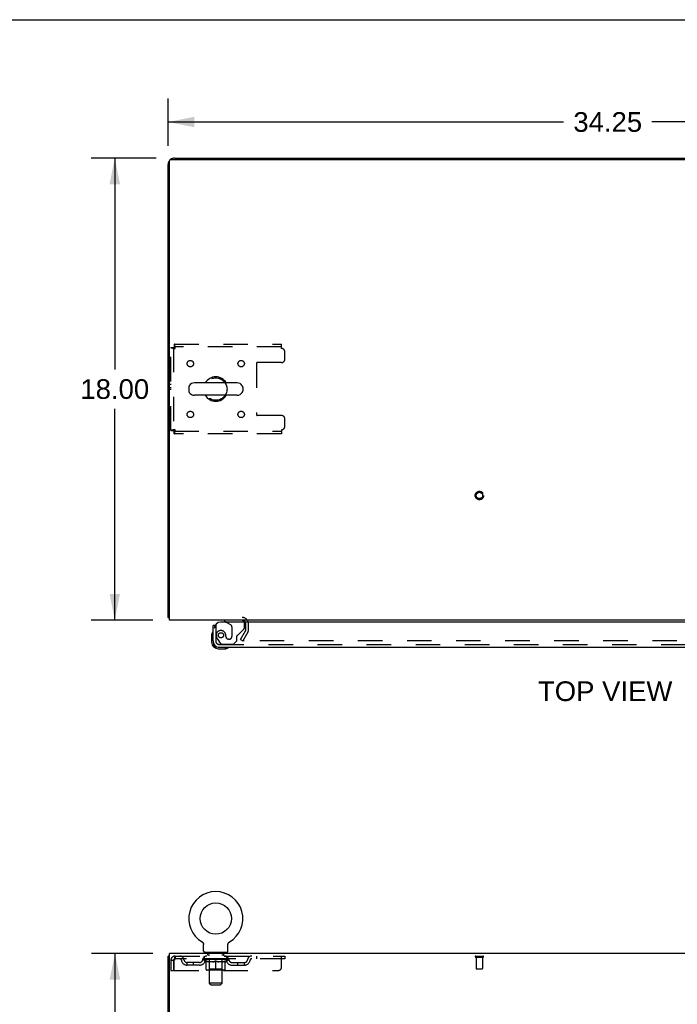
# Model space of a CAD drawing. Header units: inches. Extents: x 0 to 174, y 0 to 112.
# Tile 8 of 14: x 47 to 73, y 74 to 112. Entities that reach past the tile are written whole.
import ezdxf

# ---------------------------------------------------------------- set-up
doc = ezdxf.new("R2010")
doc.units = ezdxf.units.IN
doc.header["$LTSCALE"] = 9.560375
doc.header["$MEASUREMENT"] = 0
doc.linetypes.add('HIDDEN', pattern=[0.2, 0.1, -0.1])
doc.layers.get('0').update_dxf_attribs({"linetype": 'CONTINUOUS'})
for name, color, linetype in [('DEFAULT_2', 8, 'HIDDEN'), ('DIMENSIONS', 7, 'CONTINUOUS'), ('DOOR_ASSEMBLY', 7, 'CONTINUOUS'), ('WITNESSMARKS', 7, 'CONTINUOUS')]:
    doc.layers.add(name, color=color, linetype=linetype)
doc.styles.get("Standard").update_dxf_attribs({"font": 'arial.ttf'})
doc.dimstyles.new('DIMSTYLE_1', dxfattribs={"dimtxt": 0.766875, "dimasz": 1.0225, "dimexe": 0.09, "dimexo": 0.07, "dimgap": 0.0375, "dimtad": 0, "dimtih": 1, "dimtoh": 1, "dimzin": 4, "dimdsep": 46, "dimtxsty": 'Standard', "dimblk": '_FILLED', "dimblk1": '_FILLED', "dimblk2": '_FILLED', "dimcen": 0.09, "dimadec": 3, "dimazin": 1, "dimtfac": 1, "dimtdec": 3, "dimtofl": 0, "dimtmove": 0, "dimatfit": 3, "dimldrblk": '_FILLED', "dimfxl": 0, "dimtolj": 1, "dimtzin": 4, "dimarcsym": 0})

# ---------------------------------------------------------------- blocks, each defined once
blk = doc.blocks.new('_FILLED')
at = {"color": 0, "linetype": 'ByBlock'}
blk.add_solid([(0, 0), (-1, 0.2), (-1, -0.2)], dxfattribs=at)
blk = doc.blocks.new('*D1')
at = {"layer": 'DIMENSIONS', "color": 2, "linetype": 'Continuous'}
for p, q in [((52.689, 107.555), (52.689, 109.411)), ((86.939, 107.555), (86.939, 109.411)), ((52.689, 108.49), (68.09, 108.49)), ((86.939, 108.49), (71.537, 108.49))]:
    blk.add_line(p, q, dxfattribs=at)
at = {"layer": 'DIMENSIONS', "color": 2, "linetype": 'Continuous', "xscale": 1.0225, "yscale": 1.0225, "zscale": 1.0225, "rotation": 180}
blk.add_blockref('_FILLED', (52.689, 108.49), dxfattribs=at)
at = {"layer": 'DIMENSIONS', "color": 2, "linetype": 'Continuous', "xscale": 1.0225, "yscale": 1.0225, "zscale": 1.0225}
blk.add_blockref('_FILLED', (86.939, 108.49), dxfattribs=at)
at = {"layer": 'DIMENSIONS', "color": 2, "linetype": 'Continuous', "insert": (69.814, 108.874), "char_height": 0.7669, "width": 2.67979, "attachment_point": 2, "line_spacing_factor": 0.9}
blk.add_mtext('34.25', dxfattribs=at)
blk = doc.blocks.new('*D6')
at = {"layer": 'DIMENSIONS', "color": 2, "linetype": 'Continuous'}
for p, q in [((52.22, 107.086), (49.688, 107.086)), ((50.608, 107.086), (50.608, 98.853)), ((50.608, 89.086), (50.608, 97.319)), ((52.085, 89.086), (49.688, 89.086))]:
    blk.add_line(p, q, dxfattribs=at)
at = {"layer": 'DIMENSIONS', "color": 2, "linetype": 'Continuous', "xscale": 1.0225, "yscale": 1.0225, "zscale": 1.0225}
for p, rotation in [((50.608, 107.086), 90), ((50.608, 89.086), 270)]:
    blk.add_blockref('_FILLED', p, dxfattribs=dict(at, rotation=rotation))
at = {"layer": 'DIMENSIONS', "color": 2, "linetype": 'Continuous', "insert": (50.608, 98.47), "char_height": 0.7669, "width": 2.67979, "attachment_point": 2, "line_spacing_factor": 0.9}
blk.add_mtext('18.00', dxfattribs=at)
blk = doc.blocks.new('*D11')
at = {"layer": 'DIMENSIONS', "color": 2, "linetype": 'Continuous'}
for p, q in [((52.085, 76.104), (49.696, 76.104)), ((50.616, 76.104), (50.616, 42.871)), ((50.616, 8.104), (50.616, 41.337)), ((52.085, 8.104), (49.696, 8.104))]:
    blk.add_line(p, q, dxfattribs=at)
at = {"layer": 'DIMENSIONS', "color": 2, "linetype": 'Continuous', "xscale": 1.0225, "yscale": 1.0225, "zscale": 1.0225}
for p, rotation in [((50.616, 76.104), 90), ((50.616, 8.104), 270)]:
    blk.add_blockref('_FILLED', p, dxfattribs=dict(at, rotation=rotation))
at = {"layer": 'DIMENSIONS', "color": 2, "linetype": 'Continuous', "insert": (50.616, 42.488), "char_height": 0.7669, "width": 2.67979, "attachment_point": 2, "line_spacing_factor": 0.9}
blk.add_mtext('68.00', dxfattribs=at)

msp = doc.modelspace()

# ---------------------------------------------------------------- linework, layer by layer
at = {"color": 7, "linetype": 'Continuous'}
for p, q in [((0, 112.475), (173.825, 112.475)), ((69.814, 107.034), (69.814, 107.086)), ((55.374, 98.328), (53.711, 98.328)), ((53.489, 98.15), (53.489, 98.022)), ((55.374, 97.845), (53.711, 97.845)), ((55.597, 98.15), (55.597, 98.022)), ((52.741, 89.19), (52.689, 89.19)), ((54.007, 76.551), (54.006, 76.551)), ((54.006, 76.551), (54.01, 76.549)), ((54.01, 76.549), (54.014, 76.546)), ((54.014, 76.546), (54.017, 76.544)), ((54.017, 76.544), (54.021, 76.541)), ((54.021, 76.541), (54.024, 76.538)), ((54.024, 76.538), (54.027, 76.536)), ((54.027, 76.536), (54.03, 76.533)), ((54.03, 76.533), (54.033, 76.529)), ((54.033, 76.529), (54.036, 76.526)), ((54.036, 76.526), (54.039, 76.523)), ((54.039, 76.523), (54.042, 76.52)), ((54.042, 76.52), (54.045, 76.516)), ((54.044, 76.516), (54.047, 76.512)), ((54.047, 76.513), (54.049, 76.509)), ((54.049, 76.509), (54.052, 76.505)), ((54.052, 76.505), (54.054, 76.501)), ((54.054, 76.501), (54.056, 76.497)), ((54.056, 76.497), (54.057, 76.493)), ((54.057, 76.493), (54.059, 76.489)), ((54.059, 76.489), (54.061, 76.485)), ((54.061, 76.485), (54.062, 76.481)), ((54.062, 76.481), (54.063, 76.477)), ((54.063, 76.477), (54.064, 76.473)), ((54.064, 76.473), (54.065, 76.469)), ((54.065, 76.469), (54.066, 76.464)), ((54.068, 76.194), (54.068, 76.443)), ((55.018, 76.443), (55.018, 76.447)), ((55.018, 76.194), (55.018, 76.443)), ((55.02, 76.469), (55.021, 76.473)), ((55.02, 76.464), (55.02, 76.469)), ((55.021, 76.473), (55.022, 76.477)), ((55.022, 76.477), (55.024, 76.481)), ((55.024, 76.481), (55.025, 76.485)), ((55.025, 76.485), (55.027, 76.489)), ((55.027, 76.489), (55.028, 76.493)), ((55.028, 76.493), (55.03, 76.497)), ((55.03, 76.497), (55.032, 76.501)), ((55.032, 76.501), (55.034, 76.505)), ((55.034, 76.505), (55.036, 76.509)), ((55.036, 76.509), (55.039, 76.513)), ((55.039, 76.512), (55.041, 76.516)), ((55.041, 76.516), (55.044, 76.52)), ((55.044, 76.52), (55.046, 76.523)), ((55.046, 76.523), (55.049, 76.526)), ((55.049, 76.526), (55.052, 76.529)), ((55.052, 76.529), (55.055, 76.533)), ((55.055, 76.533), (55.058, 76.536)), ((55.058, 76.536), (55.062, 76.538)), ((55.062, 76.538), (55.065, 76.541)), ((55.065, 76.541), (55.068, 76.544)), ((55.068, 76.544), (55.072, 76.546)), ((55.072, 76.546), (55.075, 76.549)), ((55.072, 76.546), (55.073, 76.547)), ((55.075, 76.549), (55.079, 76.551)), ((55.079, 76.551), (55.079, 76.551)), ((52.741, 76), (52.689, 76)), ((54.105, 76.134), (54.105, 76.104)), ((54.98, 76.134), (54.105, 76.134)), ((54.98, 76.134), (54.98, 76.104))]:
    msp.add_line(p, q, dxfattribs=at)
at = {"color": 3, "linetype": 'Continuous'}
for p, q in [((52.801, 107.034), (86.827, 107.034)), ((52.935, 107.086), (86.692, 107.086)), ((52.689, 89.19), (52.689, 106.84)), ((52.741, 89.086), (52.741, 106.974)), ((86.887, 89.086), (52.741, 89.086)), ((52.689, 8.208), (52.689, 76)), ((52.741, 72.768), (52.741, 76.104)), ((86.887, 76.104), (52.741, 76.104))]:
    msp.add_line(p, q, dxfattribs=at)
for points in [[(52.716, 89.176), (52.713, 89.177), (52.71, 89.177), (52.707, 89.178), (52.704, 89.179), (52.701, 89.179), (52.699, 89.18), (52.697, 89.181), (52.695, 89.182), (52.693, 89.183), (52.692, 89.184), (52.691, 89.185), (52.69, 89.186), (52.689, 89.187), (52.689, 89.189), (52.689, 89.19)], [(52.741, 89.17), (52.739, 89.171), (52.735, 89.172), (52.731, 89.173), (52.727, 89.174), (52.723, 89.175), (52.716, 89.176)]]:
    msp.add_lwpolyline(points, dxfattribs=at)
at = {"color": 7, "linetype": 'Continuous'}
for points in [[(54.066, 76.464), (54.067, 76.46), (54.067, 76.456), (54.068, 76.451), (54.068, 76.447), (54.068, 76.443)], [(54.068, 76.451), (54.068, 76.447), (54.068, 76.443)], [(55.018, 76.447), (55.018, 76.451), (55.018, 76.456), (55.019, 76.46), (55.02, 76.464)], [(55.018, 76.447), (55.018, 76.451), (55.018, 76.456), (55.019, 76.46), (55.02, 76.464)]]:
    msp.add_lwpolyline(points, dxfattribs=at)
msp.add_circle((54.543, 77.458), 0.609, dxfattribs=at)
at = {"color": 3, "linetype": 'Continuous'}
for centre, radius, start, end in [((52.801, 106.974), 0.06, 90, 180), ((52.935, 106.84), 0.246, 90, 129.4468), ((52.935, 106.84), 0.246, 140.5524, 180), ((55.567, 88.944), 0.142, 26.4775, 90)]:
    msp.add_arc(centre, radius, start, end, dxfattribs=at)
at = {"color": 7, "linetype": 'Continuous'}
for centre, radius, start, end in [((53.614, 98.15), 0.125, 146.8152, 180), ((53.711, 98.086), 0.241, 90, 146.8152), ((54.543, 98.086), 0.475, 30.5571, 149.4429), ((55.374, 98.086), 0.241, 33.1848, 90), ((55.472, 98.15), 0.125, 0, 33.1848), ((53.614, 98.022), 0.125, 180, 213.1848), ((53.711, 98.086), 0.241, 213.1848, 270), ((54.543, 98.086), 0.475, 210.5571, 329.4429), ((55.374, 98.086), 0.241, 270, 326.8152), ((55.472, 98.022), 0.125, 326.8152, 360), ((54.543, 77.458), 1.054, 300.3993, 239.6007), ((54.128, 76.194), 0.06, 180, 270), ((54.958, 76.194), 0.06, 270, 360)]:
    msp.add_arc(centre, radius, start, end, dxfattribs=at)
at = {"layer": 'DEFAULT_2', "color": 8, "linetype": 'HIDDEN'}
for p, q in [((52.927, 99.836), (52.927, 99.732)), ((52.927, 99.836), (57.105, 99.836)), ((57.105, 99.732), (52.927, 99.732)), ((57.105, 99.669), (57.105, 99.836)), ((52.793, 96.47), (52.793, 99.702)), ((52.793, 99.702), (52.897, 99.702)), ((52.897, 99.702), (52.897, 96.47)), ((57.23, 99.242), (57.23, 99.544)), ((56.13, 99.087), (56.13, 97.085)), ((57.105, 99.117), (56.16, 99.117)), ((57.105, 97.055), (56.16, 97.055)), ((57.23, 96.628), (57.23, 96.93)), ((52.793, 96.47), (52.897, 96.47)), ((52.927, 96.336), (52.927, 96.44)), ((52.927, 96.44), (57.105, 96.44)), ((57.105, 96.336), (52.927, 96.336)), ((57.105, 96.503), (57.105, 96.336)), ((55.509, 88.326), (55.705, 88.665)), ((55.795, 88.613), (55.599, 88.274)), ((55.71, 88.682), (55.71, 88.944)), ((55.814, 88.682), (55.814, 88.944)), ((55.509, 88.326), (55.599, 88.274)), ((83.982, 88.274), (55.645, 88.274)), ((54.012, 76.547), (54.014, 76.546)), ((55.079, 76.551), (55.079, 76.551)), ((52.96, 76), (52.96, 75.896)), ((52.96, 76), (57.23, 76)), ((54.105, 75.896), (54.105, 76)), ((54.198, 76.134), (54.198, 76.104)), ((54.233, 76.044), (54.233, 76.124)), ((54.302, 76.034), (54.243, 76.034)), ((54.294, 74.944), (54.294, 76.024)), ((54.843, 76.034), (54.784, 76.034)), ((54.792, 74.944), (54.792, 76.024)), ((54.853, 76.044), (54.853, 76.124)), ((54.888, 76.134), (54.888, 76.104)), ((54.98, 75.896), (54.98, 76)), ((56.13, 76), (56.13, 75.896)), ((57.105, 75.563), (57.105, 76)), ((57.23, 76), (57.23, 75.896)), ((64.672, 76), (64.956, 76)), ((64.672, 75.957), (64.956, 75.957)), ((64.69, 75.957), (64.69, 75.51)), ((64.938, 75.957), (64.938, 75.51)), ((52.793, 75.833), (52.793, 75.438)), ((52.793, 75.833), (52.897, 75.833)), ((52.897, 75.833), (52.897, 75.438)), ((52.927, 75.438), (52.927, 75.833)), ((57.23, 75.896), (52.96, 75.896)), ((53.428, 75.645), (53.428, 75.749)), ((53.911, 75.749), (53.428, 75.749)), ((53.911, 75.645), (53.428, 75.645)), ((53.678, 75.645), (53.678, 75.749)), ((54.037, 75.859), (54.037, 75.896)), ((54.164, 75.77), (54.037, 75.859)), ((55.049, 75.859), (54.037, 75.859)), ((54.044, 75.891), (54.044, 75.896)), ((54.051, 75.888), (54.051, 75.891)), ((54.051, 75.888), (55.034, 75.888)), ((54.058, 75.888), (54.058, 75.891)), ((54.059, 75.888), (54.059, 75.891)), ((54.067, 75.891), (54.067, 75.896)), ((54.08, 75.888), (54.08, 75.891)), ((54.082, 75.888), (54.082, 75.891)), ((54.104, 75.891), (54.104, 75.896)), ((54.116, 75.888), (54.116, 75.891)), ((54.118, 75.888), (54.118, 75.891)), ((54.281, 75.891), (54.121, 75.891)), ((54.155, 75.891), (54.155, 75.896)), ((54.156, 75.888), (54.156, 75.891)), ((54.157, 75.888), (54.157, 75.891)), ((54.159, 75.888), (54.159, 75.891)), ((54.164, 75.77), (54.172, 75.77)), ((54.165, 75.888), (54.165, 75.891)), ((54.165, 75.888), (54.165, 75.891)), ((54.168, 75.888), (54.168, 75.891)), ((54.17, 75.888), (54.17, 75.892)), ((54.172, 75.48), (54.172, 75.804)), ((54.174, 75.888), (54.174, 75.891)), ((54.185, 75.888), (54.185, 75.891)), ((54.2, 75.888), (54.2, 75.893)), ((54.2, 75.888), (54.2, 75.891)), ((54.216, 75.888), (54.216, 75.891)), ((54.216, 75.888), (54.216, 75.891)), ((54.217, 75.891), (54.217, 75.896)), ((54.225, 75.888), (54.225, 75.891)), ((54.228, 75.888), (54.228, 75.891)), ((54.236, 75.888), (54.236, 75.891)), ((54.245, 75.888), (54.245, 75.894)), ((54.257, 75.888), (54.257, 75.891)), ((54.26, 75.888), (54.26, 75.891)), ((54.281, 75.888), (54.281, 75.891)), ((54.335, 75.891), (54.285, 75.891)), ((54.43, 75.77), (54.286, 75.77)), ((54.29, 75.891), (54.29, 75.896)), ((54.293, 75.482), (54.293, 75.857)), ((54.295, 75.888), (54.295, 75.891)), ((54.299, 75.888), (54.299, 75.891)), ((54.304, 75.888), (54.304, 75.895)), ((54.307, 75.888), (54.307, 75.891)), ((54.316, 75.888), (54.316, 75.891)), ((54.335, 75.888), (54.335, 75.891)), ((54.395, 75.891), (54.348, 75.891)), ((54.364, 75.888), (54.364, 75.891)), ((54.37, 75.891), (54.37, 75.896)), ((54.373, 75.888), (54.373, 75.891)), ((54.375, 75.888), (54.375, 75.896)), ((54.377, 75.888), (54.377, 75.891)), ((54.383, 75.888), (54.383, 75.891)), ((54.395, 75.888), (54.395, 75.891)), ((54.459, 75.891), (54.416, 75.891)), ((54.426, 75.888), (54.426, 75.891)), ((54.451, 75.891), (54.543, 75.896)), ((54.455, 75.891), (54.455, 75.896)), ((54.455, 75.891), (54.455, 75.896)), ((54.455, 75.896), (54.455, 75.896)), ((54.455, 75.888), (54.455, 75.891)), ((54.458, 75.888), (54.458, 75.891)), ((54.459, 75.888), (54.459, 75.891)), ((54.46, 75.888), (54.46, 75.891)), ((54.526, 75.891), (54.488, 75.891)), ((54.492, 75.888), (54.492, 75.891)), ((54.526, 75.888), (54.526, 75.891)), ((54.541, 75.891), (54.541, 75.891)), ((54.541, 75.888), (54.541, 75.891)), ((54.541, 75.888), (54.541, 75.891)), ((54.543, 75.891), (54.543, 75.896)), ((54.543, 75.45), (54.543, 75.805)), ((54.545, 75.888), (54.545, 75.891)), ((54.545, 75.888), (54.545, 75.891)), ((54.545, 75.891), (54.545, 75.891)), ((54.546, 75.891), (54.598, 75.891)), ((54.559, 75.888), (54.559, 75.891)), ((54.572, 75.891), (54.572, 75.895)), ((54.572, 75.895), (54.634, 75.891)), ((54.589, 75.891), (54.589, 75.894)), ((54.594, 75.888), (54.594, 75.891)), ((54.626, 75.888), (54.626, 75.891)), ((54.626, 75.888), (54.626, 75.891)), ((54.626, 75.891), (54.67, 75.891)), ((54.627, 75.888), (54.627, 75.891)), ((54.63, 75.891), (54.63, 75.896)), ((54.63, 75.896), (54.631, 75.896)), ((54.63, 75.888), (54.63, 75.891)), ((54.631, 75.891), (54.631, 75.896)), ((54.8, 75.77), (54.656, 75.77)), ((54.659, 75.888), (54.659, 75.891)), ((54.691, 75.888), (54.691, 75.891)), ((54.691, 75.891), (54.738, 75.891)), ((54.703, 75.888), (54.703, 75.891)), ((54.709, 75.888), (54.709, 75.891)), ((54.711, 75.888), (54.711, 75.896)), ((54.713, 75.888), (54.713, 75.891)), ((54.716, 75.891), (54.716, 75.896)), ((54.722, 75.888), (54.722, 75.891)), ((54.751, 75.888), (54.751, 75.891)), ((54.751, 75.891), (54.8, 75.891)), ((54.77, 75.888), (54.77, 75.891)), ((54.779, 75.888), (54.779, 75.891)), ((54.782, 75.888), (54.782, 75.895)), ((54.787, 75.888), (54.787, 75.891)), ((54.79, 75.888), (54.79, 75.891)), ((54.793, 75.482), (54.793, 75.857)), ((54.796, 75.891), (54.796, 75.896)), ((54.804, 75.888), (54.804, 75.891)), ((54.804, 75.891), (54.965, 75.891)), ((54.826, 75.888), (54.826, 75.891)), ((54.828, 75.888), (54.828, 75.891)), ((54.841, 75.888), (54.841, 75.894)), ((54.85, 75.888), (54.85, 75.891)), ((54.857, 75.888), (54.857, 75.891)), ((54.86, 75.888), (54.86, 75.891)), ((54.868, 75.891), (54.868, 75.896)), ((54.869, 75.888), (54.869, 75.891)), ((54.869, 75.888), (54.869, 75.891)), ((54.886, 75.888), (54.886, 75.893)), ((54.886, 75.888), (54.886, 75.891)), ((54.9, 75.888), (54.9, 75.891)), ((54.912, 75.888), (54.912, 75.891)), ((54.913, 75.48), (54.913, 75.804)), ((54.913, 75.77), (54.922, 75.77)), ((54.915, 75.888), (54.915, 75.892)), ((54.918, 75.888), (54.918, 75.891)), ((54.921, 75.888), (54.921, 75.891)), ((54.921, 75.888), (54.921, 75.891)), ((54.922, 75.77), (55.049, 75.859)), ((54.927, 75.888), (54.927, 75.891)), ((54.929, 75.888), (54.929, 75.891)), ((54.929, 75.888), (54.929, 75.891)), ((54.931, 75.891), (54.931, 75.896)), ((54.967, 75.888), (54.967, 75.891)), ((54.97, 75.888), (54.97, 75.891)), ((54.981, 75.891), (54.981, 75.896)), ((55.004, 75.888), (55.004, 75.891)), ((55.005, 75.888), (55.005, 75.891)), ((55.018, 75.891), (55.018, 75.896)), ((55.027, 75.888), (55.027, 75.891)), ((55.027, 75.888), (55.027, 75.891)), ((55.034, 75.888), (55.034, 75.891)), ((55.041, 75.891), (55.041, 75.896)), ((55.049, 75.859), (55.049, 75.896)), ((55.174, 75.749), (55.657, 75.749)), ((55.174, 75.645), (55.657, 75.645)), ((55.407, 75.645), (55.407, 75.749)), ((55.657, 75.645), (55.657, 75.749)), ((52.793, 75.438), (52.897, 75.438)), ((52.927, 75.438), (56.98, 75.438)), ((54.884, 75.45), (54.202, 75.45)), ((54.293, 75.482), (54.261, 75.45)), ((54.793, 75.482), (54.293, 75.482)), ((54.793, 75.482), (54.825, 75.45)), ((64.7, 75.5), (64.928, 75.5)), ((54.354, 74.884), (54.294, 74.944)), ((54.792, 74.944), (54.294, 74.944)), ((54.354, 74.884), (54.732, 74.884)), ((54.732, 74.884), (54.792, 74.944))]:
    msp.add_line(p, q, dxfattribs=at)
for points in [[(52.96, 99.669), (52.957, 99.688), (52.955, 99.706), (52.953, 99.724), (52.95, 99.742), (52.948, 99.758), (52.946, 99.773), (52.943, 99.787), (52.941, 99.8), (52.939, 99.811), (52.936, 99.82), (52.934, 99.827), (52.932, 99.832), (52.929, 99.835), (52.927, 99.836)], [(52.96, 99.669), (52.957, 99.676), (52.955, 99.683), (52.953, 99.69), (52.95, 99.696), (52.948, 99.703), (52.946, 99.708), (52.943, 99.714), (52.941, 99.718), (52.939, 99.722), (52.936, 99.726), (52.934, 99.729), (52.932, 99.731), (52.929, 99.732), (52.927, 99.732)], [(52.793, 99.702), (52.794, 99.7), (52.797, 99.697), (52.802, 99.695), (52.809, 99.693), (52.818, 99.69), (52.829, 99.688), (52.842, 99.686), (52.856, 99.683), (52.871, 99.681), (52.887, 99.679), (52.905, 99.676), (52.923, 99.674), (52.941, 99.671), (52.96, 99.669)], [(52.897, 99.702), (52.897, 99.7), (52.898, 99.697), (52.9, 99.695), (52.903, 99.693), (52.906, 99.69), (52.911, 99.688), (52.915, 99.686), (52.921, 99.683), (52.926, 99.681), (52.932, 99.679), (52.939, 99.676), (52.946, 99.674), (52.953, 99.671), (52.96, 99.669)], [(52.96, 96.503), (52.941, 96.501), (52.923, 96.498), (52.905, 96.496), (52.887, 96.494), (52.871, 96.491), (52.856, 96.489), (52.842, 96.487), (52.829, 96.484), (52.818, 96.482), (52.809, 96.48), (52.802, 96.477), (52.797, 96.475), (52.794, 96.472), (52.793, 96.47)], [(52.96, 96.503), (52.953, 96.501), (52.946, 96.498), (52.939, 96.496), (52.932, 96.494), (52.926, 96.491), (52.921, 96.489), (52.915, 96.487), (52.911, 96.484), (52.906, 96.482), (52.903, 96.48), (52.9, 96.477), (52.898, 96.475), (52.897, 96.472), (52.897, 96.47)], [(52.927, 96.336), (52.929, 96.337), (52.932, 96.34), (52.934, 96.345), (52.936, 96.353), (52.939, 96.362), (52.941, 96.373), (52.943, 96.385), (52.946, 96.399), (52.948, 96.414), (52.95, 96.431), (52.953, 96.448), (52.955, 96.466), (52.957, 96.484), (52.96, 96.503)], [(52.927, 96.44), (52.929, 96.441), (52.932, 96.442), (52.934, 96.444), (52.936, 96.446), (52.939, 96.45), (52.941, 96.454), (52.943, 96.459), (52.946, 96.464), (52.948, 96.47), (52.95, 96.476), (52.953, 96.482), (52.955, 96.489), (52.957, 96.496), (52.96, 96.503)], [(55.627, 88.299), (55.627, 88.297), (55.626, 88.295), (55.626, 88.294), (55.625, 88.292), (55.625, 88.291)], [(55.625, 88.291), (55.625, 88.29), (55.626, 88.288), (55.626, 88.287), (55.627, 88.285), (55.627, 88.283), (55.628, 88.282), (55.629, 88.28), (55.631, 88.279), (55.632, 88.278), (55.634, 88.277), (55.636, 88.276)], [(55.645, 88.274), (55.643, 88.274), (55.641, 88.274), (55.639, 88.274), (55.637, 88.275), (55.636, 88.276)], [(52.96, 76), (52.957, 75.999), (52.955, 75.996), (52.953, 75.991), (52.95, 75.984), (52.948, 75.975), (52.946, 75.964), (52.943, 75.951), (52.941, 75.937), (52.939, 75.922), (52.936, 75.906), (52.934, 75.888), (52.932, 75.87), (52.929, 75.852), (52.927, 75.833)], [(52.96, 75.896), (52.957, 75.896), (52.955, 75.895), (52.953, 75.893), (52.95, 75.89), (52.948, 75.887), (52.946, 75.883), (52.943, 75.878), (52.941, 75.873), (52.939, 75.867), (52.936, 75.861), (52.934, 75.854), (52.932, 75.847), (52.929, 75.84), (52.927, 75.833)], [(54.172, 75.804), (54.193, 75.796), (54.213, 75.789), (54.233, 75.783), (54.253, 75.778), (54.273, 75.773), (54.292, 75.77)], [(54.286, 75.77), (54.267, 75.774), (54.249, 75.778), (54.23, 75.783), (54.211, 75.789), (54.192, 75.796), (54.172, 75.804)], [(54.422, 75.77), (54.442, 75.773), (54.462, 75.778), (54.482, 75.783), (54.502, 75.79), (54.522, 75.797), (54.543, 75.805)], [(54.543, 75.803), (54.523, 75.796), (54.504, 75.789), (54.485, 75.783), (54.467, 75.778), (54.448, 75.773), (54.43, 75.77)], [(54.543, 75.805), (54.564, 75.797), (54.584, 75.79), (54.604, 75.783), (54.624, 75.778), (54.644, 75.773), (54.663, 75.77)], [(54.656, 75.77), (54.637, 75.774), (54.619, 75.778), (54.6, 75.783), (54.581, 75.789), (54.562, 75.796), (54.543, 75.803)], [(54.793, 75.77), (54.813, 75.773), (54.833, 75.778), (54.853, 75.783), (54.873, 75.789), (54.893, 75.797), (54.913, 75.804)], [(54.913, 75.804), (54.894, 75.796), (54.874, 75.789), (54.855, 75.783), (54.837, 75.778), (54.818, 75.773), (54.8, 75.77)]]:
    msp.add_lwpolyline(points, dxfattribs=at)
for centre, radius in [((53.553, 99.076), 0.125), ((55.532, 99.076), 0.125), ((54.543, 98.086), 0.438), ((53.553, 97.097), 0.125), ((55.532, 97.097), 0.125), ((64.814, 93.94), 0.164), ((64.814, 93.94), 0.124)]:
    msp.add_circle(centre, radius, dxfattribs=at)
for centre, radius, start, end in [((57.105, 99.544), 0.125, 0, 90), ((56.16, 99.087), 0.03, 90, 180), ((57.105, 99.242), 0.125, 270, 360), ((56.16, 97.085), 0.03, 180, 270), ((57.105, 96.93), 0.125, 0, 90), ((57.105, 96.628), 0.125, 270, 360), ((55.567, 88.944), 0.246, 0, 90), ((55.567, 88.944), 0.142, 0, 26.4775), ((55.677, 88.682), 0.033, 330, 360), ((55.677, 88.682), 0.137, 330, 360), ((52.96, 75.833), 0.167, 90, 180), ((53.139, 75.833), 0.167, 8.0716, 90), ((54.2, 75.833), 0.167, 90, 171.9284), ((54.223, 76.124), 0.01, 0, 90), ((54.243, 76.044), 0.01, 180, 270), ((54.284, 76.024), 0.01, 0, 90), ((54.802, 76.024), 0.01, 90, 180), ((54.843, 76.044), 0.01, 270, 360), ((54.863, 76.124), 0.01, 90, 180), ((54.885, 75.833), 0.167, 8.0716, 90), ((55.946, 75.833), 0.167, 90, 171.9284), ((64.672, 75.979), 0.0215, 90, 270), ((64.956, 75.979), 0.0215, 270, 90), ((52.96, 75.833), 0.063, 90, 180), ((53.14, 75.834), 0.0625, 7.9863, 90), ((53.428, 75.874), 0.229, 187.9863, 270), ((53.428, 75.874), 0.125, 188.0716, 270), ((53.911, 75.874), 0.125, 270, 351.9284), ((53.911, 75.874), 0.229, 270, 352.0137), ((54.2, 75.834), 0.0625, 90, 172.0137), ((54.261, 75.857), 0.0318, 0, 90), ((54.825, 75.857), 0.0318, 90, 180), ((54.886, 75.834), 0.0625, 7.9863, 90), ((55.174, 75.874), 0.229, 187.9863, 270), ((55.174, 75.874), 0.125, 188.0716, 270), ((55.657, 75.874), 0.125, 270, 351.9284), ((55.657, 75.874), 0.229, 270, 352.0137), ((55.946, 75.834), 0.0625, 90, 172.0137), ((56.98, 75.563), 0.125, 270, 360), ((54.202, 75.48), 0.0296, 180, 270), ((54.884, 75.48), 0.0296, 270, 360), ((64.7, 75.51), 0.01, 180, 270), ((64.928, 75.51), 0.01, 270, 360)]:
    msp.add_arc(centre, radius, start, end, dxfattribs=at)
for centre, major_axis, ratio, start_param, end_param in [((54.543, 75.896), (0.506, 0.005), 0.05963, 2.96643, 3.140963), ((54.021, 75.887), (0.158, 0), 0.060556, 0.430652, 1.470503), ((54.543, 75.896), (0.506, 0), 0.060556, -3.141593, -2.96706), ((54.021, 75.881), (0.158, 0.002), 0.05963, 1.376596, 1.469874), ((54.543, 75.896), (0.506, 0.011), 0.05688, 2.791345, 2.965878), ((54.001, 75.887), (0.158, 0.002), 0.05963, 0.25549, 1.295341), ((54.056, 75.887), (0.158, -0.002), 0.05963, 0.605815, 1.645666), ((54.543, 75.896), (0.506, -0.005), 0.05963, -2.96643, -2.791898), ((54.056, 75.881), (0.158, 0), 0.060556, 1.551758, 1.645036), ((54.001, 75.881), (0.158, 0.003), 0.05688, 1.20151, 1.294789), ((54.057, 75.883), (0.131, 0.001), 0.05963, 1.065228, 1.614276), ((54.041, 75.883), (0.131, 0.003), 0.05688, 0.890143, 1.43919), ((54.088, 75.883), (0.131, 0), 0.060556, 1.240391, 1.789438), ((54.543, 75.896), (0.506, 0.015), 0.052395, 2.616403, 2.790936), ((53.998, 75.887), (0.158, 0.003), 0.05688, 0.080405, 1.120256), ((54.106, 75.887), (0.158, -0.003), 0.05688, 0.7809, 1.820751), ((54.543, 75.896), (0.506, -0.011), 0.05688, -2.791345, -2.616812), ((54.106, 75.881), (0.158, -0.002), 0.05963, 1.72692, 1.820198), ((53.998, 75.881), (0.158, 0.005), 0.052395, 1.026568, 1.119847), ((54.041, 75.883), (0.131, 0.004), 0.052395, 0.715201, 1.264248), ((54.132, 75.883), (0.131, -0.001), 0.05963, 1.415553, 1.9646), ((54.543, 75.896), (0.506, 0.02), 0.046319, 2.441654, 2.616187), ((54.169, 75.887), (0.158, -0.005), 0.052395, 0.955842, 1.995693), ((54.012, 75.887), (0.158, 0.005), 0.052395, -0.094537, 0.945314), ((54.543, 75.896), (0.506, -0.015), 0.052395, -2.616403, -2.44187), ((54.169, 75.881), (0.158, -0.003), 0.05688, 1.902006, 1.995284), ((54.012, 75.881), (0.158, 0.006), 0.046319, 0.851819, 0.945098), ((54.055, 75.883), (0.131, 0.005), 0.046319, 0.540452, 1.089499), ((54.189, 75.883), (0.131, -0.003), 0.05688, 1.590638, 2.139686), ((54.543, 75.896), (0.506, 0.024), 0.038841, 2.267123, 2.441656), ((54.244, 75.887), (0.158, -0.006), 0.046319, 1.130591, 2.170442), ((54.042, 75.887), (0.158, 0.006), 0.046319, -0.269286, 0.770565), ((54.543, 75.896), (0.506, -0.02), 0.046319, -2.441654, -2.267121), ((54.244, 75.881), (0.158, -0.005), 0.052395, 2.076947, 2.170226), ((54.042, 75.881), (0.158, 0.007), 0.038841, 0.677289, 0.770567), ((54.085, 75.883), (0.131, 0.006), 0.038841, 0.365921, 0.914969), ((54.256, 75.883), (0.131, -0.004), 0.052395, 1.76558, 2.314627), ((54.543, 75.896), (0.506, 0.027), 0.030195, 2.09281, 2.267343), ((54.328, 75.887), (0.158, -0.007), 0.038841, 1.305122, 2.344973), ((54.087, 75.887), (0.158, 0.007), 0.038841, -0.443817, 0.596034), ((54.543, 75.896), (0.506, -0.024), 0.038841, -2.267123, -2.092591), ((54.328, 75.881), (0.158, -0.006), 0.046319, 2.251696, 2.344975), ((54.087, 75.881), (0.158, 0.008), 0.030195, 0.502975, 0.596254), ((54.128, 75.883), (0.131, 0.007), 0.030195, 0.191608, 0.740655), ((54.333, 75.883), (0.131, -0.005), 0.046319, 1.940329, 2.489376), ((54.145, 75.887), (0.158, 0.008), 0.030195, -0.61813, 0.421721), ((54.543, 75.896), (0.506, 0.029), 0.020645, 1.918687, 2.09322), ((54.418, 75.887), (0.158, -0.008), 0.030195, 1.479435, 2.519286), ((54.543, 75.896), (0.506, -0.027), 0.030195, -2.09281, -1.918277), ((54.418, 75.881), (0.158, -0.007), 0.038841, 2.426227, 2.519505), ((54.145, 75.881), (0.158, 0.009), 0.020645, 0.328852, 0.422131), ((54.184, 75.883), (0.131, 0.007), 0.020645, 0.017485, 0.566532), ((54.415, 75.883), (0.131, -0.006), 0.038841, 2.11486, 2.663907), ((54.216, 75.887), (0.158, 0.009), 0.020645, -0.792253, 0.247598), ((54.543, 75.896), (0.506, 0.03), 0.010478, 1.744704, 1.919237), ((54.512, 75.887), (0.158, -0.009), 0.020645, 1.653558, 2.693409), ((54.543, 75.896), (0.506, -0.029), 0.020645, -1.918687, -1.744154), ((54.512, 75.881), (0.158, -0.008), 0.030195, 2.60054, 2.693819), ((54.216, 75.881), (0.158, 0.009), 0.010478, 0.154869, 0.248148), ((54.251, 75.883), (0.131, 0.008), 0.010478, 6.126688, 6.675735), ((54.502, 75.883), (0.131, -0.007), 0.030195, 2.289173, 2.83822), ((54.297, 75.887), (0.158, 0.009), 0.010478, -0.966236, -0.000846), ((54.607, 75.887), (0.158, -0.009), 0.010478, 1.827541, 2.867392), ((54.543, 75.896), (0.506, -0.03), 0.010478, -1.744704, -1.563007), ((54.607, 75.881), (0.158, -0.009), 0.020645, 2.774664, 2.867942), ((54.59, 75.883), (0.131, -0.007), 0.020645, 2.463296, 3.012344), ((54.478, 75.887), (0.158, 0.009), 0.010478, 0.274201, 1.314052), ((54.409, 75.883), (0.131, 0.008), 0.010478, -0.000483, 0.504314), ((54.385, 75.881), (0.158, 0.009), 0.010478, 0.099668, 0.192946), ((54.543, 75.896), (0.506, 0.03), 0.010478, -1.571421, -1.396888), ((54.7, 75.881), (0.158, -0.009), 0.010478, 2.74231, 2.948646), ((54.676, 75.883), (0.131, -0.008), 0.010478, 2.637279, 3.14189), ((54.573, 75.887), (0.158, 0.009), 0.020645, 0.448184, 1.488034), ((54.496, 75.883), (0.131, 0.007), 0.020645, 0.129249, 0.678296), ((54.478, 75.881), (0.158, 0.009), 0.020645, 0.273651, 0.366929), ((54.789, 75.887), (0.158, -0.009), 0.010478, -3.140747, -2.175357), ((54.543, 75.896), (0.506, 0.029), 0.020645, -1.397439, -1.222906), ((54.543, 75.896), (0.506, -0.03), 0.010478, 1.222355, 1.396888), ((54.667, 75.887), (0.158, 0.008), 0.030195, 0.622307, 1.662158), ((54.584, 75.883), (0.131, 0.007), 0.030195, 0.303372, 0.852419), ((54.834, 75.883), (0.131, -0.008), 0.010478, 2.749043, 3.29809), ((54.869, 75.887), (0.158, -0.009), 0.020645, 2.893995, 3.933846), ((54.573, 75.881), (0.158, 0.008), 0.030195, 0.447774, 0.541052), ((54.869, 75.881), (0.158, -0.009), 0.010478, 2.893445, 2.986723), ((54.543, 75.896), (0.506, 0.027), 0.030195, -1.223315, -1.048783), ((54.543, 75.896), (0.506, -0.029), 0.020645, 1.048373, 1.222906), ((54.758, 75.887), (0.158, 0.007), 0.038841, 0.79662, 1.836471), ((54.67, 75.883), (0.131, 0.006), 0.038841, 0.477686, 1.026733), ((54.901, 75.883), (0.131, -0.007), 0.020645, 2.57506, 3.124108), ((54.94, 75.887), (0.158, -0.008), 0.030195, 2.719872, 3.759723), ((54.841, 75.887), (0.158, 0.006), 0.046319, 0.971151, 2.011002), ((54.667, 75.881), (0.158, 0.007), 0.038841, 0.622087, 0.715366), ((54.94, 75.881), (0.158, -0.009), 0.020645, 2.719462, 2.812741), ((54.543, 75.896), (0.506, 0.024), 0.038841, -1.049002, -0.874469), ((54.543, 75.896), (0.506, -0.027), 0.030195, 0.87425, 1.048783), ((54.753, 75.883), (0.131, 0.005), 0.046319, 0.652216, 1.201263), ((54.916, 75.887), (0.158, 0.005), 0.052395, 1.1459, 2.185751), ((54.957, 75.883), (0.131, -0.007), 0.030195, 2.400937, 2.949985), ((54.999, 75.887), (0.158, -0.007), 0.038841, 2.545558, 3.585409), ((54.829, 75.883), (0.131, 0.004), 0.052395, 0.826965, 1.376012), ((54.758, 75.881), (0.158, 0.006), 0.046319, 0.796618, 0.889896), ((54.999, 75.881), (0.158, -0.008), 0.030195, 2.545339, 2.638617), ((54.979, 75.887), (0.158, 0.003), 0.05688, 1.320842, 2.360692), ((54.543, 75.896), (0.506, 0.02), 0.046319, -0.874471, -0.699939), ((54.543, 75.896), (0.506, -0.024), 0.038841, 0.699936, 0.874469), ((55.044, 75.887), (0.158, -0.006), 0.046319, 2.371028, 3.410879), ((55.001, 75.883), (0.131, -0.006), 0.038841, 2.226624, 2.775671), ((55.03, 75.887), (0.158, 0.002), 0.05963, 1.495927, 2.535778), ((54.897, 75.883), (0.131, 0.003), 0.05688, 1.001907, 1.550954), ((55.074, 75.887), (0.158, -0.005), 0.052395, 2.196279, 3.23613), ((54.841, 75.881), (0.158, 0.005), 0.052395, 0.971367, 1.064645), ((55.03, 75.883), (0.131, -0.005), 0.046319, 2.052093, 2.601141), ((55.065, 75.887), (0.158, 0), 0.060556, 1.671089, 2.71094), ((55.044, 75.881), (0.158, -0.007), 0.038841, 2.371026, 2.464304), ((55.087, 75.887), (0.158, -0.003), 0.05688, 2.021337, 3.061188), ((54.543, 75.896), (0.506, 0.015), 0.052395, -0.699723, -0.52519), ((54.543, 75.896), (0.506, -0.02), 0.046319, 0.525406, 0.699939), ((55.084, 75.887), (0.158, -0.002), 0.05963, 1.846251, 2.886102), ((54.954, 75.883), (0.131, 0.001), 0.05963, 1.176993, 1.72604), ((55.045, 75.883), (0.131, -0.004), 0.052395, 1.877344, 2.426392), ((54.998, 75.883), (0.131, 0), 0.060556, 1.352155, 1.901202), ((55.044, 75.883), (0.131, -0.003), 0.05688, 1.702402, 2.25145), ((55.029, 75.883), (0.131, -0.001), 0.05963, 1.527317, 2.076364), ((54.916, 75.881), (0.158, 0.003), 0.05688, 1.146309, 1.239587), ((55.074, 75.881), (0.158, -0.006), 0.046319, 2.196495, 2.289773), ((54.543, 75.896), (0.506, 0.011), 0.05688, -0.524781, -0.350248), ((54.543, 75.896), (0.506, -0.015), 0.052395, 0.350657, 0.52519), ((54.979, 75.881), (0.158, 0.002), 0.05963, 1.321394, 1.414673), ((55.087, 75.881), (0.158, -0.005), 0.052395, 2.021746, 2.115024), ((54.543, 75.896), (0.506, 0.005), 0.05963, -0.349695, -0.175162), ((54.543, 75.896), (0.506, -0.011), 0.05688, 0.175715, 0.350248), ((55.03, 75.881), (0.158, 0), 0.060556, 1.496556, 1.589835), ((55.084, 75.881), (0.158, -0.003), 0.05688, 1.846804, 1.940083), ((55.065, 75.881), (0.158, -0.002), 0.05963, 1.671719, 1.764997), ((54.543, 75.896), (0.506, 0), 0.060556, -0.174533, 0), ((54.543, 75.896), (0.506, -0.005), 0.05963, 0.000629, 0.175162)]:
    msp.add_ellipse(centre, major_axis=major_axis, ratio=ratio, start_param=start_param, end_param=end_param, dxfattribs=at)
at = {"layer": 'DOOR_ASSEMBLY', "color": 3, "linetype": 'Continuous'}
for p, q in [((84.564, 89.007), (54.731, 89.007)), ((54.439, 88.275), (54.439, 88.882)), ((54.685, 88.028), (84.38, 88.028))]:
    msp.add_line(p, q, dxfattribs=at)
at = {"layer": 'DOOR_ASSEMBLY', "color": 7, "linetype": 'Continuous'}
for p, q in [((54.881, 89.086), (54.881, 89.047)), ((54.881, 89.047), (54.95, 89.007)), ((54.514, 88.882), (54.439, 88.882)), ((54.379, 88.487), (54.379, 88.231)), ((54.439, 88.275), (54.439, 88.231)), ((54.642, 88.028), (54.685, 88.028)), ((54.642, 87.968), (54.898, 87.968)), ((54.936, 87.971), (54.898, 87.968))]:
    msp.add_line(p, q, dxfattribs=at)
at = {"layer": 'DOOR_ASSEMBLY', "color": 8, "linetype": 'HIDDEN'}
for p, q in [((55.511, 89.086), (54.881, 89.086)), ((54.95, 89.007), (55.119, 88.909)), ((54.543, 88.882), (54.543, 88.275)), ((55.169, 88.823), (55.169, 88.443)), ((55.419, 88.517), (55.639, 88.736)), ((55.668, 88.807), (55.668, 88.929)), ((54.617, 88.331), (54.719, 88.187)), ((54.94, 88.443), (54.94, 88.432)), ((55.071, 88.345), (55.038, 88.345)), ((55.235, 88.153), (55.361, 88.279)), ((55.361, 88.279), (55.361, 88.458)), ((54.685, 88.132), (84.38, 88.132)), ((54.783, 88.153), (55.235, 88.153))]:
    msp.add_line(p, q, dxfattribs=at)
msp.add_circle((54.743, 88.495), 0.101, dxfattribs=at)
at = {"layer": 'DOOR_ASSEMBLY', "color": 3, "linetype": 'Continuous'}
for centre, radius, start, end in [((54.731, 88.757), 0.25, 90, 180), ((54.685, 88.275), 0.246, 180, 270)]:
    msp.add_arc(centre, radius, start, end, dxfattribs=at)
at = {"layer": 'DOOR_ASSEMBLY', "color": 7, "linetype": 'Continuous'}
for centre, radius, start, end in [((55.511, 88.929), 0.157, 29.8303, 90), ((54.629, 88.487), 0.25, 149.1101, 180), ((54.427, 88.608), 0.015, 96.3796, 149.1101), ((54.424, 88.608), 0.015, 0, 83.6204), ((54.642, 88.231), 0.263, 180, 270), ((54.642, 88.231), 0.203, 180, 270), ((54.898, 88.218), 0.25, 270, 300.8899), ((55.019, 88.013), 0.015, 6.3796, 90), ((55.019, 88.016), 0.015, 300.8899, 353.6204)]:
    msp.add_arc(centre, radius, start, end, dxfattribs=at)
at = {"layer": 'DOOR_ASSEMBLY', "color": 8, "linetype": 'HIDDEN'}
for centre, radius, start, end in [((55.511, 88.929), 0.157, 0, 29.8303), ((54.743, 88.495), 0.187, 17.8482, 196.8439), ((55.069, 88.823), 0.1, 0, 59.908), ((55.568, 88.807), 0.1, 315, 360), ((54.685, 88.275), 0.142, 180, 270), ((54.933, 88.553), 0.386, 196.8439, 215.1), ((54.547, 88.432), 0.393, 1.6599, 17.9298), ((55.038, 88.443), 0.098, 180, 270), ((55.071, 88.443), 0.098, 270, 360), ((55.4, 88.458), 0.039, 111.6096, 180), ((55.349, 88.587), 0.1, 291.6096, 315), ((54.783, 88.232), 0.079, 215.1, 270)]:
    msp.add_arc(centre, radius, start, end, dxfattribs=at)
at = {"layer": 'WITNESSMARKS', "color": 40, "linetype": 'Continuous'}
for p, q in [((52.741, 98.274), (52.803, 98.274)), ((52.741, 98.149), (52.803, 98.149)), ((52.741, 98.086), (52.803, 98.086))]:
    msp.add_line(p, q, dxfattribs=at)

# ---------------------------------------------------------------- texts
at = {"layer": 'DIMENSIONS', "color": 2, "linetype": 'Continuous', "insert": (69.712, 86.7), "char_height": 0.7669, "width": 5.22558, "attachment_point": 2, "line_spacing_factor": 0.9}
msp.add_mtext('TOP VIEW', dxfattribs=at)

# ---------------------------------------------------------------- dimensions: what is measured, and where the dimension line sits
at = {"layer": 'DIMENSIONS', "color": 2, "linetype": 'Continuous'}
for base, p1, p2, angle, picture, middle in [((52.689, 108.49), (86.939, 107.485), (52.689, 107.485), 180, '*D1', (69.815, 108.486)), ((50.608, 89.086), (52.29, 107.086), (52.155, 89.086), 270, '*D6', (50.641, 98.082)), ((50.616, 8.104), (52.155, 76.104), (52.155, 8.104), 270, '*D11', (50.61, 42.1))]:
    dim = msp.add_linear_dim(base=base, p1=p1, p2=p2, angle=angle, dimstyle='DIMSTYLE_1', dxfattribs=at)
    dim.commit()
    dim.dimension.update_dxf_attribs({"geometry": picture, "text_midpoint": middle, "dimtype": 160})

doc.saveas('drawing.dxf')
